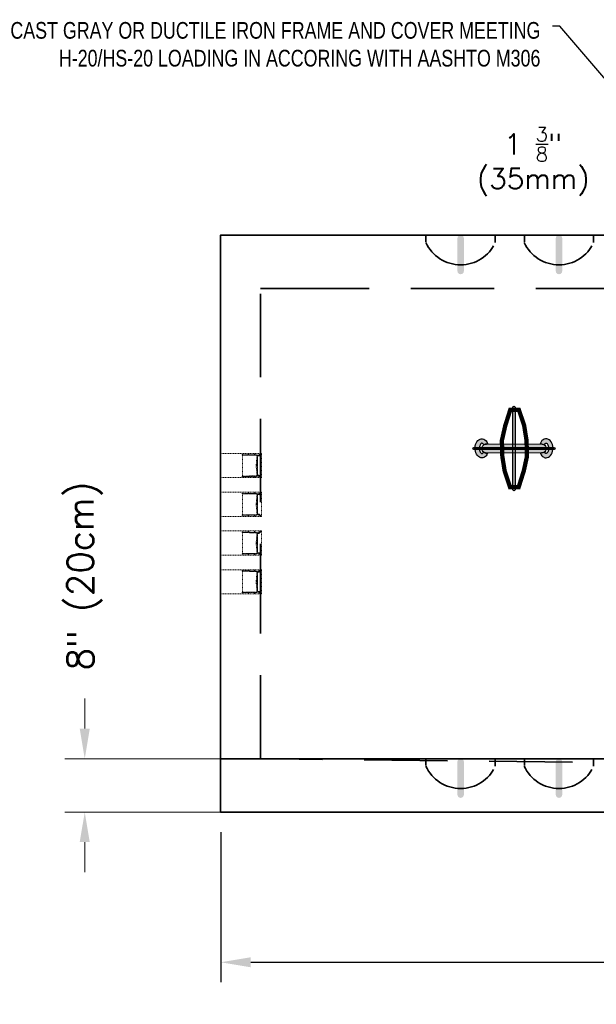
# Model space of a CAD drawing. Header units: inches. Extents: x 65 to 2519, y -54 to 399.
# Tile 15 of 21: x 1646 to 1732, y 7 to 154. Entities that reach past the tile are written whole.
import ezdxf

# ---------------------------------------------------------------- set-up
doc = ezdxf.new("R2010")
doc.units = ezdxf.units.IN
doc.header["$MEASUREMENT"] = 0
doc.linetypes.add('HIDDEN', pattern=[0.375, 0.25, -0.125])
doc.linetypes.add('HIDDEN2', pattern=[0.1875, 0.125, -0.0625])
for name, color, linetype, lineweight in [('Concrete-Hidden', 30, 'HIDDEN', 15), ('Concrete-Thick', 1, 'Continuous', 35), ('Embeds-Hidden', 143, 'HIDDEN2', 15), ('Text+Leaders', 7, 'Continuous', 20)]:
    doc.layers.add(name, color=color, linetype=linetype, lineweight=lineweight)
for name, color, linetype in [('Dimension', 7, 'Continuous'), ('Drawing Notes', 7, 'Continuous'), ('Lifting_Hook', 5, 'Continuous')]:
    doc.layers.add(name, color=color, linetype=linetype)
doc.styles.add('Oldcastle', font='romans.shx')
doc.styles.get("Standard").update_dxf_attribs({"font": 'fsimplex.shx', "width": 0.8})
doc.styles.add('SWTSTEXT', font='romans.shx')
doc.dimstyles.new('Web', dxfattribs={"dimtxt": 0.082, "dimasz": 0.094, "dimexe": 0.0625, "dimexo": 0.0625, "dimgap": 0.0625, "dimtad": 0, "dimdec": 4, "dimzin": 3, "dimdsep": 46, "dimlunit": 4, "dimtxsty": 'Oldcastle', "dimcen": 0.09, "dimclrd": 256, "dimclre": 256, "dimclrt": 256, "dimadec": 0, "dimazin": 0, "dimtfac": 1, "dimtdec": 4, "dimtofl": 0, "dimtmove": 0, "dimatfit": 3, "dimfxl": 1, "dimtolj": 1, "dimtzin": 0, "dimlwd": -1, "dimlwe": -1, "dimarcsym": 0})

# ---------------------------------------------------------------- blocks, each defined once
blk = doc.blocks.new('*X51')
at = {"color": 0}
for p, q in [((73.82, 45.09), (73.87, 45.15)), ((73.82, 45.01), (73.91, 45.1)), ((73.85, 44.95), (73.92, 45.02)), ((73.9, 44.91), (73.98, 44.99)), ((73.98, 44.9), (74.07, 44.99)), ((74.06, 44.9), (74.16, 44.99)), ((74.15, 44.9), (74.25, 45)), ((74.24, 44.9), (74.45, 45.11)), ((74.26, 44.83), (74.31, 44.88)), ((74.27, 44.75), (74.33, 44.81)), ((74.29, 45.03), (74.36, 45.11)), ((74.33, 44.9), (74.4, 44.97)), ((74.47, 45.04), (74.54, 45.11)), ((74.56, 45.04), (74.63, 45.11)), ((74.65, 45.04), (74.72, 45.11)), ((74.73, 45.04), (74.87, 45.17)), ((74.82, 45.21), (74.87, 45.26)), ((74.82, 45.04), (74.89, 45.11)), ((74.91, 45.04), (74.98, 45.11)), ((75, 45.04), (75.07, 45.11)), ((75.09, 45.04), (75.16, 45.11)), ((75.18, 45.04), (75.25, 45.11)), ((75.26, 45.04), (75.34, 45.11)), ((75.35, 45.04), (75.42, 45.11)), ((75.44, 45.04), (75.51, 45.11)), ((75.53, 45.04), (75.6, 45.11)), ((75.62, 45.04), (75.69, 45.11)), ((75.71, 45.04), (75.78, 45.11)), ((75.79, 45.04), (75.89, 45.14)), ((75.91, 45.07), (75.99, 45.14)), ((76.01, 45.07), (76.08, 45.14)), ((76.09, 45.07), (76.17, 45.15)), ((76.11, 45.26), (76.16, 45.31)), ((76.11, 45.17), (76.16, 45.23)), ((76.18, 45.07), (76.26, 45.14)), ((76.27, 45.07), (76.34, 45.14)), ((76.36, 45.07), (76.43, 45.14)), ((76.45, 45.07), (76.52, 45.14)), ((76.54, 45.07), (76.61, 45.14)), ((76.63, 45.07), (76.7, 45.14)), ((76.71, 45.07), (76.79, 45.14)), ((76.8, 45.07), (76.87, 45.14)), ((76.89, 45.07), (76.96, 45.14)), ((76.98, 45.07), (77.05, 45.14)), ((77.07, 45.07), (77.14, 45.14)), ((77.16, 45.07), (77.23, 45.14)), ((77.24, 45.07), (77.35, 45.18)), ((77.33, 45.07), (77.4, 45.13)), ((74.27, 44.66), (74.33, 44.72)), ((74.27, 44.57), (74.33, 44.64)), ((74.27, 44.48), (74.33, 44.55)), ((74.27, 44.4), (74.33, 44.46)), ((74.27, 44.31), (74.33, 44.37)), ((74.27, 44.22), (74.33, 44.28)), ((74.27, 44.13), (74.33, 44.19)), ((74.27, 44.04), (74.33, 44.11)), ((74.27, 43.95), (74.33, 44.02)), ((74.27, 43.86), (74.33, 43.93)), ((74.27, 43.78), (74.33, 43.84)), ((74.27, 43.69), (74.33, 43.75)), ((74.27, 43.6), (74.33, 43.66)), ((74.27, 43.51), (74.33, 43.58)), ((74.27, 43.42), (74.33, 43.49)), ((74.27, 43.33), (74.33, 43.4)), ((74.27, 43.25), (74.33, 43.31)), ((74.27, 43.16), (74.33, 43.22)), ((74.27, 43.07), (74.33, 43.13)), ((74.27, 42.98), (74.33, 43.04)), ((74.27, 42.89), (74.33, 42.96)), ((74.27, 42.8), (74.33, 42.87)), ((74.27, 42.72), (74.33, 42.78)), ((73.82, 40.76), (73.95, 40.89)), ((73.82, 40.67), (74.04, 40.89)), ((74.03, 40.8), (74.13, 40.89)), ((74.12, 40.8), (74.22, 40.89)), ((74.21, 40.8), (74.31, 40.89)), ((74.26, 40.93), (74.33, 41.01)), ((74.27, 42.63), (74.33, 42.69)), ((74.27, 42.54), (74.33, 42.6)), ((74.27, 42.45), (74.33, 42.51)), ((74.27, 42.36), (74.33, 42.43)), ((74.27, 42.27), (74.33, 42.34)), ((74.27, 42.19), (74.33, 42.25)), ((74.27, 42.1), (74.33, 42.16)), ((74.27, 42.01), (74.33, 42.07)), ((74.27, 41.92), (74.33, 41.98)), ((74.27, 41.83), (74.33, 41.9)), ((74.27, 41.74), (74.33, 41.81)), ((74.27, 41.66), (74.33, 41.72)), ((74.27, 41.57), (74.33, 41.63)), ((74.27, 41.48), (74.33, 41.54)), ((74.27, 41.39), (74.33, 41.45)), ((74.27, 41.3), (74.33, 41.37)), ((74.27, 41.21), (74.33, 41.28)), ((74.27, 41.12), (74.33, 41.19)), ((74.27, 41.04), (74.33, 41.1)), ((74.28, 40.78), (74.39, 40.89)), ((74.3, 40.71), (74.4, 40.81)), ((74.31, 40.89), (74.31, 40.9)), ((74.33, 40.92), (74.35, 40.94)), ((74.36, 40.68), (74.43, 40.75)), ((74.45, 40.68), (74.52, 40.75)), ((74.54, 40.68), (74.61, 40.75)), ((74.62, 40.68), (74.7, 40.75)), ((74.71, 40.68), (74.78, 40.75)), ((74.8, 40.68), (74.87, 40.75)), ((74.89, 40.68), (74.96, 40.75)), ((74.98, 40.68), (75.05, 40.75)), ((75.07, 40.68), (75.14, 40.75)), ((75.15, 40.68), (75.23, 40.75)), ((75.24, 40.68), (75.31, 40.75)), ((75.33, 40.68), (75.4, 40.75)), ((75.42, 40.68), (75.49, 40.75)), ((75.51, 40.68), (75.58, 40.75)), ((75.6, 40.68), (75.67, 40.75)), ((75.68, 40.68), (75.76, 40.75)), ((75.77, 40.68), (75.84, 40.75)), ((75.85, 40.67), (75.91, 40.73)), ((75.91, 40.65), (75.99, 40.72)), ((76, 40.65), (76.08, 40.72)), ((76.09, 40.65), (76.16, 40.72)), ((76.18, 40.64), (76.25, 40.72)), ((76.27, 40.65), (76.34, 40.72)), ((76.36, 40.65), (76.43, 40.72)), ((76.45, 40.65), (76.52, 40.72)), ((76.53, 40.65), (76.61, 40.72)), ((76.62, 40.65), (76.69, 40.72)), ((76.71, 40.65), (76.78, 40.72)), ((76.8, 40.65), (76.87, 40.72)), ((76.89, 40.65), (76.96, 40.72)), ((76.98, 40.65), (77.05, 40.72)), ((77.06, 40.65), (77.14, 40.72)), ((77.15, 40.65), (77.22, 40.72)), ((77.24, 40.65), (77.31, 40.72)), ((77.32, 40.64), (77.39, 40.71)), ((73.88, 40.64), (73.91, 40.68)), ((74.82, 40.61), (74.87, 40.66)), ((74.82, 40.52), (74.87, 40.58)), ((76.11, 40.57), (76.17, 40.63)), ((76.11, 40.49), (76.16, 40.54)), ((77.38, 40.61), (77.4, 40.63))]:
    blk.add_line(p, q, dxfattribs=at)
blk = doc.blocks.new('PVC_Terminator_Side _View')
for p, q in [((-3.93, 2.29), (-4, 2.29)), ((-4, 2.29), (-4, 2.2)), ((-3.98, 2.18), (-2.53, 2.18)), ((-3.98, 2.18), (-3.98, -2.23)), ((-3.93, 2.27), (-3.93, 2.29)), ((-2.79, 2.25), (-3.9, 2.25)), ((-2.77, 2.41), (-2.77, 2.27)), ((-2.71, 2.27), (-2.71, 2.41)), ((-2.52, 2.25), (-2.69, 2.25)), ((-2.53, 2.18), (-2.43, 2.14)), ((-2.42, 2.21), (-2.52, 2.25)), ((-2.43, 2.14), (-1.01, 2.14)), ((-1.5, 2.21), (-2.42, 2.21)), ((-1.48, 2.37), (-1.48, 2.24)), ((-1.42, 2.24), (-1.42, 2.37)), ((-0.95, 2.21), (-1.4, 2.21)), ((-1.01, 2.14), (-1.01, 2)), ((-0.9, 2.15), (-0.9, 2.16)), ((-0.57, 2.1), (-0.85, 2.1)), ((-0.42, 2.25), (-0.52, 2.25)), ((-0.52, 2.25), (-0.52, 2.15)), ((0, 2.43), (-0.42, 2.13)), ((-0.42, 2.13), (-0.42, 2.25)), ((0, -2.43), (0, 2.43)), ((-0.95, 1.95), (-1.14, 0)), ((-1.14, 0), (-0.95, -1.95)), ((-1.11, 0.03), (-0.96, 0.03)), ((-1.01, 2), (-0.55, 2)), ((-0.94, -1.92), (-0.94, 1.92)), ((-0.92, 2), (-0.92, 1.98)), ((-0.9, 2), (-0.9, 1.98)), ((-0.88, 1.92), (-0.88, -1.92)), ((-0.96, -0.03), (-1.11, -0.03)), ((-0.55, -2), (-1.01, -2)), ((-1.01, -2), (-1.01, -2.14)), ((-0.92, -2), (-0.92, -1.98)), ((-0.9, -1.98), (-0.9, -2)), ((-4, -2.2), (-4, -2.29)), ((-4, -2.29), (-3.93, -2.29)), ((-2.53, -2.18), (-3.98, -2.18)), ((-3.93, -2.29), (-3.93, -2.27)), ((-3.9, -2.25), (-2.79, -2.25)), ((-2.77, -2.27), (-2.77, -2.41)), ((-2.71, -2.41), (-2.71, -2.27)), ((-2.69, -2.25), (-2.52, -2.25)), ((-2.43, -2.14), (-2.53, -2.18)), ((-2.52, -2.25), (-2.42, -2.21)), ((-1.01, -2.14), (-2.43, -2.14)), ((-2.42, -2.21), (-1.5, -2.21)), ((-1.48, -2.24), (-1.48, -2.37)), ((-1.42, -2.37), (-1.42, -2.24)), ((-1.4, -2.21), (-0.95, -2.21)), ((-0.9, -2.16), (-0.9, -2.15)), ((-0.85, -2.1), (-0.57, -2.1)), ((-0.52, -2.18), (-0.57, -2.18)), ((-0.57, -2.18), (-0.57, -2.33)), ((-0.57, -2.33), (-0.37, -2.33)), ((-0.52, -2.25), (-0.52, -2.15)), ((-0.52, -2.25), (-0.42, -2.25)), ((-0.42, -2.25), (-0.42, -2.13)), ((-0.42, -2.13), (0, -2.43)), ((-0.37, -2.33), (-0.37, -2.2)), ((-0.37, -2.2), (-0.2, -2.35)), ((-0.2, -2.35), (-0.02, -2.45)), ((-0.02, -2.45), (-0.02, -2.53)), ((-0.02, -2.53), (0, -2.53))]:
    blk.add_line(p, q)
blk.add_lwpolyline([(0, 2.53), (-0.02, 2.53), (-0.02, 2.45), (-0.2, 2.35), (-0.37, 2.2), (-0.37, 2.33), (-0.57, 2.33), (-0.57, 2.18), (-0.52, 2.18)])
for centre, radius, start, end in [((-3.95, 2.23), 0.0568, 213.5911, 246.8612), ((-3.89, 2.29), 0.0452, 201.9596, 248.0404), ((-2.8, 2.28), 0.0301, 279.0887, 350.9113), ((-2.74, 2.4), 0.0286, 11.969, 168.031), ((-2.68, 2.27), 0.0269, 183.8571, 266.1429), ((-1.5, 2.24), 0.0262, 272.4868, 357.5132), ((-1.45, 2.37), 0.028, 0.499, 179.501), ((-1.39, 2.24), 0.028, 185.8318, 264.1682), ((-0.94, 2.17), 0.0428, 349.214, 100.786), ((-0.83, 2.16), 0.0651, 192.1019, 257.8981), ((-0.58, 2.16), 0.0652, 282.1864, 347.8136), ((-0.58, 2.15), 0.155, 280.1977, 349.8023), ((-1.11, 0), 0.032, 90, 270), ((-0.93, 1.95), 0.0289, 77.6353, 241.486), ((-0.97, 0.06), 0.0285, 270.3178, 332.0384), ((-0.89, 1.95), 0.0301, 308.1096, 92.769), ((-0.96, -0.07), 0.0345, 54.2131, 98.0348), ((-0.93, -1.95), 0.0289, 118.514, 282.3647), ((-0.89, -1.95), 0.0287, 254.5583, 64.5631), ((-0.55, -2.12), 0.121, 358.2653, 91.7347), ((-3.97, -2.21), 0.0332, 93.189, 143.8861), ((-3.9, -2.27), 0.026, 92.2219, 177.7781), ((-2.8, -2.28), 0.0284, 6.5537, 83.4463), ((-2.74, -2.4), 0.0286, 191.4312, 348.5688), ((-2.69, -2.27), 0.026, 92.0692, 177.9308), ((-1.5, -2.23), 0.0205, 345.3305, 104.6695), ((-1.45, -2.37), 0.0282, 187.4747, 352.5253), ((-1.4, -2.23), 0.0218, 80.6821, 189.3179), ((-0.94, -2.17), 0.0473, 266.617, 3.383), ((-0.85, -2.15), 0.0508, 90.8916, 179.1084), ((-0.58, -2.16), 0.0598, 8.7334, 81.2666)]:
    blk.add_arc(centre, radius, start, end)
at = {"extrusion": (0, 0, -1), "zscale": -1}
blk.add_blockref('*X51', (-73.39, -42.9), dxfattribs=at)
blk = doc.blocks.new('Lifting_Hook')
h = blk.add_hatch(color=256)
h.dxf.hatch_style = 1
edge = h.paths.add_edge_path()
edge.add_line((-2.61, 4.86), (-3.11, 5.73))
edge.add_arc((-3.25, 5.65), 0.161, 29.9315, 209.9315)
edge.add_line((-3.39, 5.57), (-2.93, 4.77))
edge.add_line((-2.93, 4.77), (2.28, -4.28))
edge.add_line((2.28, -4.28), (2.78, -5.14))
edge.add_arc((2.92, -5.06), 0.161, 209.9315, 389.9315)
edge.add_line((3.05, -4.98), (2.59, -4.18))
edge.add_line((2.59, -4.18), (-2.61, 4.86))
h = blk.add_hatch(color=256)
h.dxf.hatch_style = 1
edge = h.paths.add_edge_path()
edge.add_line((-5.29, -2.84), (5.11, 3.15))
edge.add_arc((5.03, 3.29), 0.161, 299.9315, 479.9315)
edge.add_line((4.95, 3.43), (-5.45, -2.56))
edge.add_arc((-5.37, -2.7), 0.161, 119.9315, 299.9315)
h = blk.add_hatch(color=256)
h.dxf.hatch_style = 1
edge = h.paths.add_edge_path()
edge.add_arc((3.41, 2.35), 0.677, 299.3742, 480.4889)
edge.add_line((3.07, 2.94), (-4.08, -1.18))
edge.add_arc((-3.75, -1.77), 0.677, 119.3742, 300.4889)
edge.add_line((-3.41, -2.35), (3.74, 1.76))
h = blk.add_hatch(color=256)
h.dxf.hatch_style = 1
edge = h.paths.add_edge_path()
edge.add_line((3.49, 3.02), (3.49, 3.14))
edge.add_line((3.49, 3.14), (3.5, 3.24))
edge.add_line((3.5, 3.24), (3.53, 3.32))
edge.add_line((3.53, 3.32), (3.56, 3.36))
edge.add_line((3.56, 3.36), (3.58, 3.38))
edge.add_line((3.58, 3.38), (3.6, 3.4))
edge.add_line((3.6, 3.4), (3.64, 3.41))
edge.add_line((3.64, 3.41), (3.69, 3.41))
edge.add_line((3.69, 3.41), (3.77, 3.39))
edge.add_line((3.77, 3.39), (3.86, 3.36))
edge.add_line((3.86, 3.36), (3.97, 3.29))
edge.add_line((3.97, 3.29), (4.09, 3.2))
edge.add_line((4.09, 3.2), (4.2, 3.09))
edge.add_line((4.2, 3.09), (4.29, 2.95))
edge.add_line((4.29, 2.95), (4.37, 2.8))
edge.add_line((4.37, 2.8), (4.43, 2.65))
edge.add_line((4.43, 2.65), (4.46, 2.5))
edge.add_line((4.46, 2.5), (4.48, 2.36))
edge.add_line((4.48, 2.36), (4.47, 2.24))
edge.add_line((4.47, 2.24), (4.44, 2.16))
edge.add_line((4.44, 2.16), (4.42, 2.1))
edge.add_line((4.42, 2.1), (4.39, 2.07))
edge.add_line((4.39, 2.07), (4.37, 2.05))
edge.add_line((4.37, 2.05), (4.35, 2.04))
edge.add_line((4.35, 2.04), (4.32, 2.03))
edge.add_line((4.32, 2.03), (4.29, 2.03))
edge.add_line((4.29, 2.03), (4.24, 2.04))
edge.add_line((4.24, 2.04), (4.18, 2.05))
edge.add_line((4.18, 2.05), (4.11, 2.08))
edge.add_line((4.11, 2.08), (4.03, 2.12))
edge.add_arc((3.39, 2.34), 0.677, 299.3742, 340.4082, ccw=False)
edge.add_line((3.72, 1.75), (3.6, 1.68))
edge.add_line((3.6, 1.68), (3.84, 1.49))
edge.add_line((3.84, 1.49), (3.99, 1.43))
edge.add_line((3.99, 1.43), (4.14, 1.4))
edge.add_line((4.14, 1.4), (4.29, 1.39))
edge.add_line((4.29, 1.39), (4.43, 1.4))
edge.add_line((4.43, 1.4), (4.57, 1.43))
edge.add_line((4.57, 1.43), (4.7, 1.49))
edge.add_line((4.7, 1.49), (4.84, 1.6))
edge.add_line((4.84, 1.6), (4.96, 1.75))
edge.add_line((4.96, 1.75), (5.05, 1.93))
edge.add_line((5.05, 1.93), (5.1, 2.13))
edge.add_line((5.1, 2.13), (5.12, 2.36))
edge.add_line((5.12, 2.36), (5.1, 2.59))
edge.add_line((5.1, 2.59), (5.05, 2.83))
edge.add_line((5.05, 2.83), (4.96, 3.07))
edge.add_line((4.96, 3.07), (4.84, 3.29))
edge.add_line((4.84, 3.29), (4.69, 3.5))
edge.add_line((4.69, 3.5), (4.52, 3.68))
edge.add_line((4.52, 3.68), (4.34, 3.83))
edge.add_line((4.34, 3.83), (4.14, 3.94))
edge.add_line((4.14, 3.94), (3.93, 4.02))
edge.add_line((3.93, 4.02), (3.73, 4.05))
edge.add_line((3.73, 4.05), (3.54, 4.05))
edge.add_line((3.54, 4.05), (3.36, 4))
edge.add_line((3.36, 4), (3.19, 3.9))
edge.add_line((3.19, 3.9), (3.05, 3.77))
edge.add_line((3.05, 3.77), (2.95, 3.6))
edge.add_line((2.95, 3.6), (2.88, 3.41))
edge.add_line((2.88, 3.41), (2.84, 3.2))
edge.add_line((2.84, 3.2), (2.9, 2.84))
edge.add_line((2.9, 2.84), (3.05, 2.93))
edge.add_arc((3.39, 2.34), 0.677, 82.0619, 120.4889, ccw=False)
h = blk.add_hatch(color=256)
h.dxf.hatch_style = 1
edge = h.paths.add_edge_path()
edge.add_line((-4.36, -1.5), (-4.47, -1.44))
edge.add_line((-4.47, -1.44), (-4.56, -1.4))
edge.add_line((-4.56, -1.4), (-4.64, -1.39))
edge.add_line((-4.64, -1.39), (-4.69, -1.39))
edge.add_line((-4.69, -1.39), (-4.72, -1.4))
edge.add_line((-4.72, -1.4), (-4.75, -1.41))
edge.add_line((-4.75, -1.41), (-4.77, -1.44))
edge.add_line((-4.77, -1.44), (-4.8, -1.48))
edge.add_line((-4.8, -1.48), (-4.83, -1.55))
edge.add_line((-4.83, -1.55), (-4.84, -1.65))
edge.add_line((-4.84, -1.65), (-4.84, -1.78))
edge.add_line((-4.84, -1.78), (-4.82, -1.92))
edge.add_line((-4.82, -1.92), (-4.78, -2.08))
edge.add_line((-4.78, -2.08), (-4.71, -2.23))
edge.add_line((-4.71, -2.23), (-4.62, -2.38))
edge.add_line((-4.62, -2.38), (-4.51, -2.5))
edge.add_line((-4.51, -2.5), (-4.4, -2.61))
edge.add_line((-4.4, -2.61), (-4.29, -2.69))
edge.add_line((-4.29, -2.69), (-4.18, -2.74))
edge.add_line((-4.18, -2.74), (-4.1, -2.76))
edge.add_line((-4.1, -2.76), (-4.03, -2.76))
edge.add_line((-4.03, -2.76), (-3.99, -2.76))
edge.add_line((-3.99, -2.76), (-3.96, -2.75))
edge.add_line((-3.96, -2.75), (-3.95, -2.74))
edge.add_line((-3.95, -2.74), (-3.93, -2.72))
edge.add_line((-3.93, -2.72), (-3.91, -2.69))
edge.add_line((-3.91, -2.69), (-3.89, -2.65))
edge.add_line((-3.89, -2.65), (-3.87, -2.59))
edge.add_line((-3.87, -2.59), (-3.86, -2.51))
edge.add_line((-3.86, -2.51), (-3.86, -2.42))
edge.add_arc((-3.73, -1.76), 0.677, 259.4548, 300.4889)
edge.add_line((-3.39, -2.34), (-3.26, -2.27))
edge.add_line((-3.26, -2.27), (-3.22, -2.58))
edge.add_line((-3.22, -2.58), (-3.24, -2.74))
edge.add_line((-3.24, -2.74), (-3.29, -2.88))
edge.add_line((-3.29, -2.88), (-3.35, -3.01))
edge.add_line((-3.35, -3.01), (-3.43, -3.13))
edge.add_line((-3.43, -3.13), (-3.53, -3.23))
edge.add_line((-3.53, -3.23), (-3.65, -3.32))
edge.add_line((-3.65, -3.32), (-3.82, -3.38))
edge.add_line((-3.82, -3.38), (-4.01, -3.41))
edge.add_line((-4.01, -3.41), (-4.2, -3.4))
edge.add_line((-4.2, -3.4), (-4.41, -3.34))
edge.add_line((-4.41, -3.34), (-4.61, -3.25))
edge.add_line((-4.61, -3.25), (-4.8, -3.11))
edge.add_line((-4.8, -3.11), (-4.98, -2.95))
edge.add_line((-4.98, -2.95), (-5.14, -2.75))
edge.add_line((-5.14, -2.75), (-5.28, -2.54))
edge.add_line((-5.28, -2.54), (-5.38, -2.3))
edge.add_line((-5.38, -2.3), (-5.45, -2.07))
edge.add_line((-5.45, -2.07), (-5.49, -1.83))
edge.add_line((-5.49, -1.83), (-5.49, -1.6))
edge.add_line((-5.49, -1.6), (-5.45, -1.38))
edge.add_line((-5.45, -1.38), (-5.38, -1.19))
edge.add_line((-5.38, -1.19), (-5.28, -1.03))
edge.add_line((-5.28, -1.03), (-5.14, -0.9))
edge.add_line((-5.14, -0.9), (-4.98, -0.8))
edge.add_line((-4.98, -0.8), (-4.79, -0.75))
edge.add_line((-4.79, -0.75), (-4.6, -0.74))
edge.add_line((-4.6, -0.74), (-4.39, -0.78))
edge.add_line((-4.39, -0.78), (-4.19, -0.85))
edge.add_line((-4.19, -0.85), (-3.91, -1.08))
edge.add_line((-3.91, -1.08), (-4.06, -1.17))
edge.add_arc((-3.73, -1.76), 0.677, 119.3742, 157.8012)
blk.add_line((-5.37, -2.7), (5.03, 3.29))
blk.add_line((-5.37, -2.7), (5.03, 3.29))
at = {"const_width": 0.645}
blk.add_lwpolyline([(-2.57, 5.58), (-3.7, 4.93), (-3.21, 2.51), (-2.41, 0.42), (-1.28, -1.68), (0.22, -3.33), (2.11, -5.06), (3.24, -4.42), (2.72, -1.9), (1.93, 0.16), (0.8, 2.25), (-0.75, 3.92)], close=True, dxfattribs=at)
for points in [[(-2.61, 4.86), (-3.11, 5.73, 1), (-3.39, 5.57), (-2.93, 4.77), (2.28, -4.28), (2.78, -5.14, 1), (3.05, -4.98), (2.59, -4.18)], [(-5.29, -2.84), (5.11, 3.15, 1), (4.95, 3.43), (-5.45, -2.56, 1)], [(3.49, 3.02), (3.49, 3.14), (3.5, 3.24), (3.53, 3.32), (3.56, 3.36), (3.58, 3.38), (3.6, 3.4), (3.64, 3.41), (3.69, 3.41), (3.77, 3.39), (3.86, 3.36), (3.97, 3.29), (4.09, 3.2), (4.2, 3.09), (4.29, 2.95), (4.37, 2.8), (4.43, 2.65), (4.46, 2.5), (4.48, 2.36), (4.47, 2.24), (4.44, 2.16), (4.42, 2.1), (4.39, 2.07), (4.37, 2.05), (4.35, 2.04), (4.32, 2.03), (4.29, 2.03), (4.24, 2.04), (4.18, 2.05), (4.11, 2.08), (4.03, 2.12, -0.180983), (3.72, 1.75), (3.6, 1.68), (3.84, 1.49), (3.99, 1.43), (4.14, 1.4), (4.29, 1.39), (4.43, 1.4), (4.57, 1.43), (4.7, 1.49), (4.84, 1.6), (4.96, 1.75), (5.05, 1.93), (5.1, 2.13), (5.12, 2.36), (5.1, 2.59), (5.05, 2.83), (4.96, 3.07), (4.84, 3.29), (4.69, 3.5), (4.52, 3.68), (4.34, 3.83), (4.14, 3.94), (3.93, 4.02), (3.73, 4.05), (3.54, 4.05), (3.36, 4), (3.19, 3.9), (3.05, 3.77), (2.95, 3.6), (2.88, 3.41), (2.84, 3.2), (2.9, 2.84), (3.05, 2.93, -0.169258)], [(-4.36, -1.5), (-4.47, -1.44), (-4.56, -1.4), (-4.64, -1.39), (-4.69, -1.39), (-4.72, -1.4), (-4.75, -1.41), (-4.77, -1.44), (-4.8, -1.48), (-4.83, -1.55), (-4.84, -1.65), (-4.84, -1.78), (-4.82, -1.92), (-4.78, -2.08), (-4.71, -2.23), (-4.62, -2.38), (-4.51, -2.5), (-4.4, -2.61), (-4.29, -2.69), (-4.18, -2.74), (-4.1, -2.76), (-4.03, -2.76), (-3.99, -2.76), (-3.96, -2.75), (-3.95, -2.74), (-3.93, -2.72), (-3.91, -2.69), (-3.89, -2.65), (-3.87, -2.59), (-3.86, -2.51), (-3.86, -2.42, 0.180983), (-3.39, -2.34), (-3.26, -2.27), (-3.22, -2.58), (-3.24, -2.74), (-3.29, -2.88), (-3.35, -3.01), (-3.43, -3.13), (-3.53, -3.23), (-3.65, -3.32), (-3.82, -3.38), (-4.01, -3.41), (-4.2, -3.4), (-4.41, -3.34), (-4.61, -3.25), (-4.8, -3.11), (-4.98, -2.95), (-5.14, -2.75), (-5.28, -2.54), (-5.38, -2.3), (-5.45, -2.07), (-5.49, -1.83), (-5.49, -1.6), (-5.45, -1.38), (-5.38, -1.19), (-5.28, -1.03), (-5.14, -0.9), (-4.98, -0.8), (-4.79, -0.75), (-4.6, -0.74), (-4.39, -0.78), (-4.19, -0.85), (-3.91, -1.08), (-4.06, -1.17, 0.169258)]]:
    blk.add_lwpolyline(points, format="xyb", close=True)
blk.add_lwpolyline([(3.74, 1.76, 1.009775), (3.07, 2.94), (-4.08, -1.18, 1.009775), (-3.41, -2.35), (3.74, 1.76)], format="xyb")
blk = doc.blocks.new('*D56')
at = {"layer": 'Defpoints', "color": 0, "transparency": 16777216}
for p in [(1676.15, 35.52), (1832.15, 35.52), (1676.15, 13)]:
    blk.add_point(p, dxfattribs=at)
at = {"layer": 'Dimension', "transparency": 16777216}
for p, q in [((1676.15, 32.52), (1676.15, 10)), ((1832.15, 32.52), (1832.15, 10)), ((1680.66, 13), (1739.15, 13)), ((1827.63, 13), (1769.14, 13))]:
    blk.add_line(p, q, dxfattribs=at)
for points in [[(1680.66, 13.75), (1680.66, 12.25), (1676.15, 13)], [(1827.63, 13.75), (1827.63, 12.25), (1832.15, 13)]]:
    blk.add_solid(points, dxfattribs=at)
at = {"layer": 'Dimension', "transparency": 16777216, "insert": (1754.15, 13), "char_height": 3.936, "attachment_point": 5, "style": 'Oldcastle'}
blk.add_mtext('\\A1;156"\\P(396cm)', dxfattribs=at)
blk = doc.blocks.new('*D58')
at = {"layer": 'Defpoints', "color": 0, "transparency": 16777216}
for p in [(1655.76, 43.52), (1690.31, 43.52), (1690.31, 35.52)]:
    blk.add_point(p, dxfattribs=at)
at = {"layer": 'Text+Leaders', "transparency": 16777216}
for p, q in [((1655.76, 48.03), (1655.76, 52.55)), ((1687.31, 43.52), (1652.76, 43.52)), ((1687.31, 35.52), (1652.76, 35.52)), ((1655.76, 31.01), (1655.76, 26.5))]:
    blk.add_line(p, q, dxfattribs=at)
for points in [[(1655, 48.03), (1656.51, 48.03), (1655.76, 43.52)], [(1655, 31.01), (1656.51, 31.01), (1655.76, 35.52)]]:
    blk.add_solid(points, dxfattribs=at)
at = {"layer": 'Text+Leaders', "transparency": 16777216, "insert": (1655.76, 70.92), "char_height": 3.936, "attachment_point": 5, "rotation": 90, "style": 'Oldcastle'}
blk.add_mtext('\\A1;8" (20cm)', dxfattribs=at)

msp = doc.modelspace()

# ---------------------------------------------------------------- hatches: boundary and pattern name
at = {"layer": 'Lifting_Hook'}
h = msp.add_hatch(color=256, dxfattribs=at)
h.dxf.hatch_style = 1
h.paths.add_polyline_path([(1711.65533, 116.63519, 1), (1712.63474, 116.63519), (1712.63474, 121.53221, 1), (1711.65533, 121.53221)])
h = msp.add_hatch(color=256, dxfattribs=at)
h.dxf.hatch_style = 1
h.paths.add_polyline_path([(1726.40533, 116.63519, 1), (1727.38474, 116.63519), (1727.38474, 121.53221, 1), (1726.40533, 121.53221)])
h = msp.add_hatch(color=256, dxfattribs=at)
h.dxf.hatch_style = 1
h.paths.add_polyline_path([(1711.65533, 38.13519, 1), (1712.63474, 38.13519), (1712.63474, 43.03221, 1), (1711.65533, 43.03221)])
h = msp.add_hatch(color=256, dxfattribs=at)
h.dxf.hatch_style = 1
h.paths.add_polyline_path([(1726.40533, 38.13519, 1), (1727.38474, 38.13519), (1727.38474, 43.03221, 1), (1726.40533, 43.03221)])

# ---------------------------------------------------------------- linework, layer by layer
at = {"layer": 'Concrete-Hidden'}
for points in [[(1682.27504, 89.26117), (1676.14504, 89.26117)], [(1682.27504, 85.65237), (1676.14504, 85.65237)], [(1682.27504, 83.45899), (1676.14504, 83.45899)], [(1682.27504, 79.85019), (1676.14504, 79.85019)], [(1682.27504, 77.65681), (1676.14504, 77.65681)], [(1682.27504, 74.04801), (1676.14504, 74.04801)], [(1682.27504, 71.85463), (1676.14504, 71.85463)], [(1682.27504, 68.24584), (1676.14504, 68.24584)]]:
    msp.add_lwpolyline(points, dxfattribs=at)
at = {"layer": 'Concrete-Thick'}
msp.add_line((1676.14504, 43.52192), (1832.14504, 43.52192), dxfattribs=at)
msp.add_lwpolyline([(1832.14504, 43.52192), (1832.14504, 35.52192), (1676.14504, 35.52192), (1676.14504, 63.77098), (1676.14504, 122.02192), (1832.14504, 122.02192), (1832.14504, 62.66902)], close=True, dxfattribs=at)
at = {"layer": 'Concrete-Thick', "linetype": 'HIDDEN', "ltscale": 50}
for points in [[(1706.9453, 121.02185), (1706.9453, 122.02192), (1717.34478, 122.02192), (1717.33233, 120.90598, -0.64538133), (1706.93285, 120.90598)], [(1721.6953, 121.02185), (1721.6953, 122.02192), (1732.09478, 122.02192), (1732.08233, 120.90598, -0.64538133), (1721.68285, 120.90598)], [(1706.9453, 42.52185), (1706.9453, 43.52192), (1717.34478, 43.52192), (1717.33233, 42.40598, -0.64538133), (1706.93285, 42.40598)], [(1721.6953, 42.52185), (1721.6953, 43.52192), (1732.09478, 43.52192), (1732.08233, 42.40598, -0.64538133), (1721.68285, 42.40598)]]:
    msp.add_lwpolyline(points, format="xyb", dxfattribs=at)
msp.add_lwpolyline([(1685.94066, 114.02192), (1826.14504, 114.02192), (1826.14504, 64.51534), (1826.14504, 48.90582), (1826.14504, 43.52192), (1760.62147, 42.77293), (1747.64504, 42.7904), (1684.38201, 43.49615), (1682.14504, 43.52192), (1682.14504, 63.21032), (1682.14504, 114.02192)], close=True, dxfattribs=at)
at = {"layer": 'Dimension', "lineweight": -2}
msp.add_line((1727.02166, 153.36242), (1725.94166, 153.36242), dxfattribs=at)
msp.add_lwpolyline([(1743.7851, 133.81916), (1727.02166, 153.36242), (1727.02166, 153.36242)], dxfattribs=at)

# ---------------------------------------------------------------- block references
at = {"layer": 'Embeds-Hidden', "color": 4, "xscale": 0.7252722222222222, "yscale": 0.7252722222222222, "zscale": 0.7252722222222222}
for p in [(1682.29244, 87.45677), (1682.29244, 81.65459), (1682.29244, 75.85241), (1682.29244, 70.05023)]:
    msp.add_blockref('PVC_Terminator_Side _View', p, dxfattribs=at)
at = {"layer": 'Lifting_Hook', "xscale": -1, "rotation": 30.00000000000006}
msp.add_blockref('Lifting_Hook', (1720.14504, 89.68266), dxfattribs=at)

# ---------------------------------------------------------------- texts
at = {"layer": 'Dimension', "insert": (1724.10407, 150.60742), "char_height": 2.5, "attachment_point": 6}
msp.add_mtext('CAST GRAY OR DUCTILE IRON FRAME AND COVER MEETING\\PH-20/HS-20 LOADING IN ACCORING WITH AASHTO M306', dxfattribs=at)
at = {"layer": 'Drawing Notes', "insert": (1723.01586, 133.06938), "char_height": 3.0784007, "attachment_point": 5, "style": 'SWTSTEXT'}
msp.add_mtext('\\A1;1 {\\H0.7x;\\S3/8;}"\\P(35mm)', dxfattribs=at)

# ---------------------------------------------------------------- dimensions: what is measured, and where the dimension line sits
at = {"layer": 'Dimension'}
dim = msp.add_linear_dim(base=(1676.14504, 13.00224), p1=(1832.14504, 35.52192), p2=(1676.14504, 35.52192), text='156"\\P(396cm)', dimstyle='Web', override={"dimscale": 48}, dxfattribs=at)
dim.commit()
dim.dimension.update_dxf_attribs({"geometry": '*D56', "text_midpoint": (1754.14504, 13.00224)})
at = {"layer": 'Text+Leaders'}
dim = msp.add_linear_dim(base=(1655.75644, 43.52192), p1=(1690.30552, 35.52192), p2=(1690.30552, 43.52192), angle=90, text='8" (20cm)', dimstyle='Web', override={"dimscale": 48}, dxfattribs=at)
dim.commit()
dim.dimension.update_dxf_attribs({"geometry": '*D58', "text_midpoint": (1655.75644, 70.91506)})

doc.saveas('drawing.dxf')
